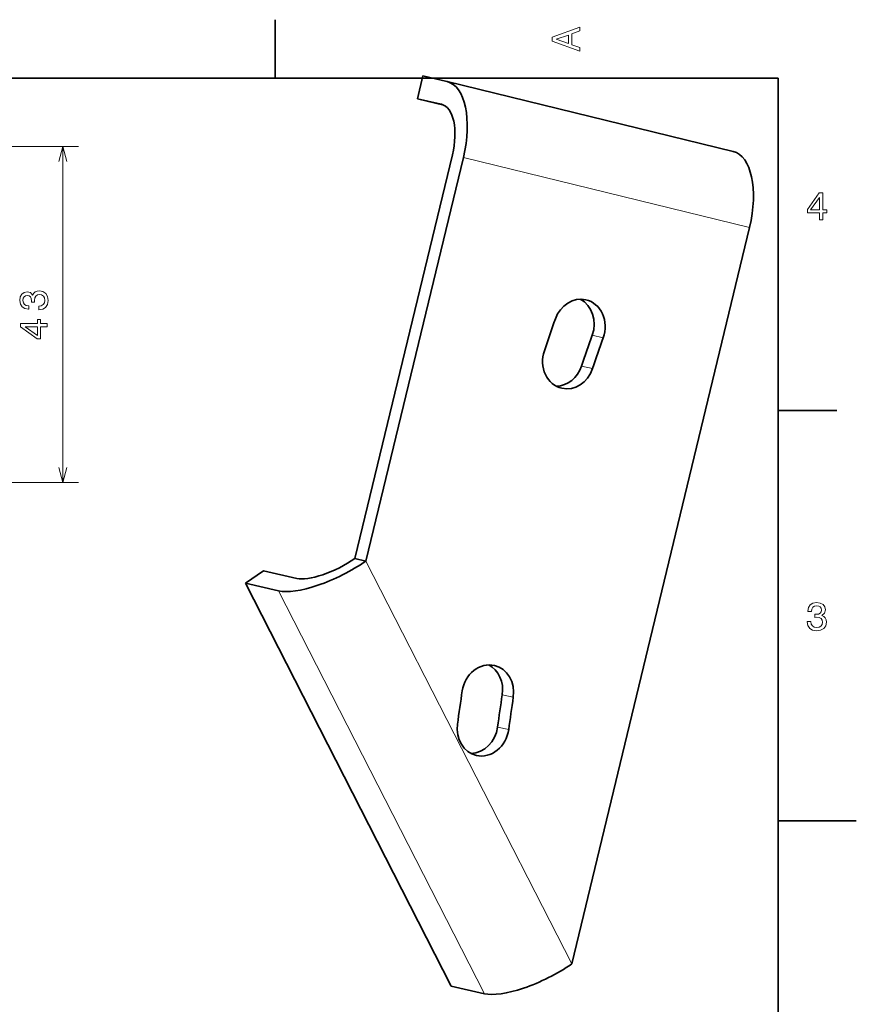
# Model space of a CAD drawing. Extents: x 0 to 297, y 0 to 210.
# Tile 8 of 8: x 190 to 297, y 82 to 208. Entities that reach past the tile are written whole.
import ezdxf

# ---------------------------------------------------------------- set-up
doc = ezdxf.new("R2010")
doc.units = 0

msp = doc.modelspace()

# ---------------------------------------------------------------- linework, layer by layer
at = {"color": 7, "lineweight": 35, "ltscale": 0.1875}
for p, q in [((222.699997, 200), (222.699997, 207.5)), ((287, 157.5), (294.5, 157.5))]:
    msp.add_line(p, q, dxfattribs=at)
at = {"color": 7, "lineweight": 35, "ltscale": 0.074999}
msp.add_line((241.584869, 200.304291), (240.881012, 197.388077), dxfattribs=at)
at = {"color": 7, "lineweight": 35, "ltscale": 0.078347}
for p, q in [((244.63797, 199.59729), (241.584869, 200.304291)), ((243.934113, 196.681061), (240.881012, 197.388077))]:
    msp.add_line(p, q, dxfattribs=at)
at = {"color": 7, "lineweight": 35}
for p, q in [((287, 200), (10, 200)), ((281.258881, 190.649979), (244.662613, 199.591431)), ((287, 10), (287, 200)), ((232.884369, 138.569519), (245.344666, 190.195999)), ((246.753799, 189.86969), (234.293488, 138.243195)), ((260.610199, 86.710709), (283.350067, 180.928238)), ((245.209656, 83.876328), (218.892944, 135.408813))]:
    msp.add_line(p, q, dxfattribs=at)
at = {"color": 7, "lineweight": 35, "ltscale": 0.086891}
msp.add_line((240.881012, 197.388077), (244.257339, 196.563141), dxfattribs=at)
at = {"color": 7, "lineweight": 13, "ltscale": 0.000726}
msp.add_line((243.934113, 196.681061), (243.962311, 196.674179), dxfattribs=at)
at = {"color": 230, "lineweight": 13}
for p, q in [((172.149063, 191.284866), (197.544922, 191.284866)), ((195.544922, 148.284851), (195.544922, 191.284866)), ((172.149063, 148.284851), (197.544922, 148.284851))]:
    msp.add_line(p, q, dxfattribs=at)
at = {"color": 7, "lineweight": 13}
for p, q in [((246.753799, 189.86969), (283.350067, 180.928238)), ((260.610199, 86.710709), (234.293488, 138.243195)), ((249.437027, 82.8974), (223.120316, 134.429886))]:
    msp.add_line(p, q, dxfattribs=at)
at = {"color": 7, "lineweight": 13, "ltscale": 0.03616}
for p, q in [((264.645386, 166.811859), (263.236267, 167.138168)), ((253.136169, 120.818871), (251.727051, 121.14518)), ((252.547485, 116.686974), (251.138367, 117.013283))]:
    msp.add_line(p, q, dxfattribs=at)
at = {"color": 7, "lineweight": 13, "ltscale": 0.036161}
msp.add_line((263.285065, 162.8685), (261.875916, 163.194809), dxfattribs=at)
at = {"color": 7, "lineweight": 35, "ltscale": 0.03616}
msp.add_line((234.293488, 138.243195), (232.884369, 138.569519), dxfattribs=at)
at = {"color": 7, "lineweight": 35, "ltscale": 0.070322}
msp.add_line((218.892944, 135.408813), (221.208221, 137.006226), dxfattribs=at)
at = {"color": 7, "lineweight": 35, "ltscale": 0.108481}
for p, q in [((225.435593, 136.027298), (221.208221, 137.006226)), ((223.120316, 134.429886), (218.892944, 135.408813)), ((249.437027, 82.8974), (245.209656, 83.876328))]:
    msp.add_line(p, q, dxfattribs=at)
at = {"color": 7, "lineweight": 35, "ltscale": 0.25}
msp.add_line((287, 105), (297, 105), dxfattribs=at)
at = {"color": 7, "lineweight": 13}
for points in [[(261.633209, 203.466858), (261.633209, 203.930847), (260.604401, 204.298996), (260.604401, 205.695969), (261.633209, 206.064133), (261.633209, 206.538193), (258.128174, 205.257217), (258.128174, 204.742798)], [(260.17572, 204.460388), (258.632477, 205), (260.17572, 205.539627)], [(292.277374, 181.916794), (292.731262, 181.916794), (292.731262, 182.784225), (293.23056, 182.784225), (293.23056, 183.187683), (292.731262, 183.187683), (292.731262, 185.341141), (292.272339, 185.341141), (290.739197, 183.228027), (290.739197, 182.784225), (292.277374, 182.784225)], [(291.162842, 183.187683), (292.277374, 184.756134), (292.277374, 183.187683)], [(290.729126, 130.51622), (290.729126, 130.480911), (290.809814, 129.996765), (291.046844, 129.633652), (291.420044, 129.401657), (291.914276, 129.315933), (292.438782, 129.401657), (292.832153, 129.623566), (293.08429, 129.976593), (293.175079, 130.430481), (293.134735, 130.728027), (293.023773, 130.970108), (292.842224, 131.156708), (292.600159, 131.292877), (292.927948, 131.565216), (293.043945, 131.998932), (292.968292, 132.392303), (292.751434, 132.68985), (292.398407, 132.87645), (291.914276, 132.942017), (291.460388, 132.861313), (291.112396, 132.63942), (290.885468, 132.286392), (290.809814, 131.817368), (290.809814, 131.782074), (291.258636, 131.782074), (291.299011, 132.104828), (291.430115, 132.336823), (291.641937, 132.478027), (291.939484, 132.528473), (292.201721, 132.488113), (292.393372, 132.382217), (292.509369, 132.210739), (292.554749, 131.97876), (292.509369, 131.731628), (292.388336, 131.565216), (292.176514, 131.46434), (291.889069, 131.434082), (291.692383, 131.439133), (291.692383, 131.04071), (291.939484, 131.050797), (292.257202, 131.005417), (292.494232, 130.884369), (292.635468, 130.687683), (292.685883, 130.430481), (292.630402, 130.13797), (292.484161, 129.921112), (292.252167, 129.784943), (291.944519, 129.739563), (291.626801, 129.789993), (291.394806, 129.941284), (291.248566, 130.183365), (291.193085, 130.51622)]]:
    msp.add_lwpolyline(points, close=True, dxfattribs=at)
at = {"color": 230, "lineweight": 13}
for points in [[(196.062561, 189.353012), (195.544922, 191.284866), (195.027283, 189.353012)], [(195.027283, 150.216705), (195.544922, 148.284851), (196.062561, 150.216705)]]:
    msp.add_lwpolyline(points, dxfattribs=at)
for points in [[(192.445496, 170.381973), (192.480804, 170.381973), (192.964951, 170.462677), (193.328064, 170.699707), (193.560059, 171.072906), (193.645782, 171.567139), (193.560059, 172.091629), (193.33815, 172.485001), (192.985123, 172.737152), (192.531235, 172.827942), (192.233688, 172.787598), (191.991608, 172.676636), (191.805008, 172.495087), (191.668839, 172.253021), (191.3965, 172.580826), (190.962784, 172.696808), (190.569412, 172.62117), (190.271866, 172.404312), (190.085266, 172.051285), (190.019699, 171.567139), (190.100403, 171.113251), (190.322296, 170.765259), (190.675323, 170.538315), (191.144348, 170.462677), (191.179642, 170.462677), (191.179642, 170.911514), (190.856888, 170.951859), (190.624893, 171.082977), (190.483688, 171.2948), (190.433243, 171.592346), (190.473602, 171.854599), (190.579498, 172.046234), (190.750977, 172.162231), (190.982956, 172.207626), (191.230087, 172.162231), (191.3965, 172.041199), (191.497375, 171.829376), (191.527634, 171.541916), (191.522583, 171.34523), (191.921005, 171.34523), (191.910919, 171.592346), (191.956299, 171.910065), (192.077347, 172.147095), (192.274033, 172.288315), (192.531235, 172.338745), (192.823746, 172.283264), (193.040604, 172.137024), (193.176773, 171.905029), (193.222153, 171.597397), (193.171722, 171.279663), (193.020432, 171.047684), (192.778351, 170.901428), (192.445496, 170.845947)], [(193.544922, 168.194214), (193.544922, 168.648117), (192.67749, 168.648117), (192.67749, 169.1474), (192.274033, 169.1474), (192.274033, 168.648117), (190.120575, 168.648117), (190.120575, 168.189178), (192.233688, 166.656036), (192.67749, 166.656036), (192.67749, 168.194214)], [(192.274033, 167.079681), (190.705582, 168.194214), (192.274033, 168.194214)]]:
    msp.add_lwpolyline(points, close=True, dxfattribs=at)
at = {"color": 7, "lineweight": 35}
for centre, major_axis, ratio, start_param, end_param in [((242.526428, 190.848618), (2.136108, 8.742828), 0.48211, 6.2831678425, 6.289005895), ((242.526428, 190.848618), (2.136108, 8.742828), 0.48211, 4.7182095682, 6.2831678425), ((242.526428, 190.848618), (1.424072, 5.828552), 0.48211, 6.2831678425, 6.289005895), ((242.526428, 190.848618), (1.424072, 5.828552), 0.48211, 4.7182095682, 6.2831678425), ((279.122711, 181.907166), (2.136108, 8.742828), 0.48211, 4.7182095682, 6.2831678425), ((261.579956, 168.016327), (-0.846008, -3.653324), 0.876096, 3.1416045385, 4.5835391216), ((260.170837, 168.342636), (-0.846008, -3.653324), 0.876096, 1.441946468, 2.9198425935), ((261.579956, 168.016327), (-0.846008, -3.653324), 0.876096, 1.441946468, 3.1416045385), ((443.257416, 96.631821), (-50.985672, -220.173706), 0.876096, 4.5835391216, 4.6026620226), ((441.848297, 96.95813), (-49.293686, -212.86705), 0.876096, 4.5835391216, 4.6026620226), ((443.257416, 96.631821), (-49.293686, -212.86705), 0.876096, 4.5835391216, 4.6026620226), ((260.196289, 164.00528), (-0.846008, -3.653324), 0.876096, 4.6026620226, 6.283220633), ((258.78717, 164.331589), (-0.846008, -3.653324), 0.876096, 0.2218129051, 1.461069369), ((260.196289, 164.00528), (-0.846008, -3.653324), 0.876096, 0.0000353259, 1.461069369), ((230.066116, 139.222137), (-5.343536, -2.728848), 0.33405, 0.377768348, 1.9485646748), ((230.066116, 139.222137), (-8.015305, -4.093273), 0.33405, 0.377768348, 1.9485646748), ((249.873215, 121.233978), (-0.846008, -3.653324), 0.876096, 3.1415548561, 4.8009620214), ((248.464096, 121.560295), (-0.846008, -3.653324), 0.876096, 1.6593693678, 2.9195232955), ((249.873215, 121.233978), (-0.846008, -3.653324), 0.876096, 1.6593693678, 3.1415548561), ((443.257416, 96.631821), (-50.985672, -220.173706), 0.876096, 4.8009620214, 4.8200849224), ((441.848297, 96.95813), (-49.293686, -212.86705), 0.876096, 4.8009620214, 4.8200849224), ((443.257416, 96.631821), (-49.293686, -212.86705), 0.876096, 4.8009620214, 4.8200849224), ((249.274429, 117.031166), (-0.846008, -3.653324), 0.876096, 4.8200849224, 6.2831484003), ((247.865311, 117.357475), (-0.846008, -3.653324), 0.876096, 0.2220686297, 1.6784922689), ((249.274429, 117.031166), (-0.846008, -3.653324), 0.876096, 6.2831484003, 7.961677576), ((256.382843, 87.689651), (-8.015305, -4.093273), 0.33405, 0.377768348, 1.9485646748)]:
    msp.add_ellipse(centre, major_axis=major_axis, ratio=ratio, start_param=start_param, end_param=end_param, dxfattribs=at)

doc.saveas('drawing.dxf')
